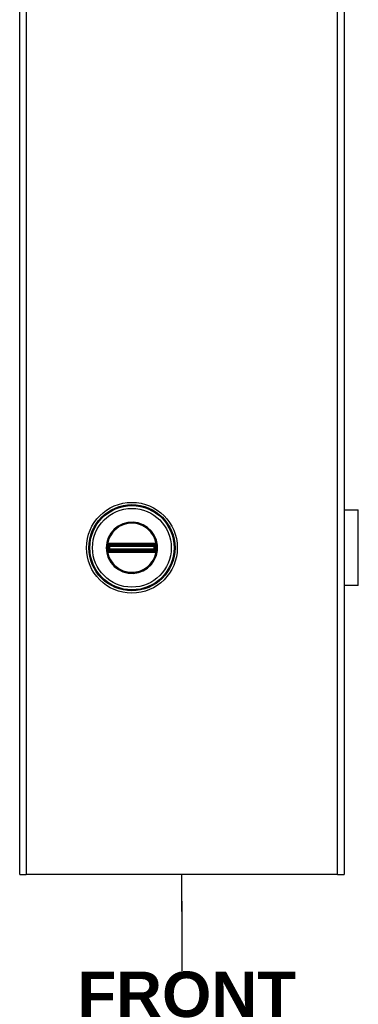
# Model space of a CAD drawing. Header units: inches. Extents: x 0.1 to 95.3, y -11 to 61.8.
# Tile 6 of 18: x 42.8 to 48, y 16.5 to 31.3. Entities that reach past the tile are written whole.
import ezdxf

# ---------------------------------------------------------------- set-up
doc = ezdxf.new("R2010")
doc.units = ezdxf.units.IN
doc.header["$LTSCALE"] = 5.707791
doc.header["$MEASUREMENT"] = 0
for name, color, linetype, lineweight in [('Symbols(ANSI)', 7, 'Continuous', 25), ('Visible Edges(ANSI)', 7, 'Continuous', 25), ('Visible Tangent Edges(ANSI)', 7, 'Continuous', 25)]:
    doc.layers.add(name, color=color, linetype=linetype, lineweight=lineweight)
doc.styles.add('Dimension-ANSI', font='arialbd.ttf')

# ---------------------------------------------------------------- blocks, each defined once
blk = doc.blocks.new('Datum Identifier1')
at = {"layer": 'Symbols(ANSI)', "color": 7, "linetype": 'Continuous', "lineweight": 25}
for p, q in [((7.9354, 3.1348), (7.9354, 3.2332)), ((7.9354, 3.1348), (7.9354, 3.1624)), ((7.9354, 3.1624), (7.9354, 2.9784))]:
    blk.add_line(p, q, dxfattribs=at)
at = {"layer": 'Symbols(ANSI)', "color": 7, "insert": (7.6595, 2.8544), "char_height": 0.12, "attachment_point": 7, "style": 'Dimension-ANSI'}
blk.add_mtext('FRONT', dxfattribs=at)

msp = doc.modelspace()

# ---------------------------------------------------------------- linework, layer by layer
at = {"layer": 'Visible Edges(ANSI)'}
for p, q in [((42.8474, 18.4545), (42.8474, 46.28)), ((47.7401, 46.28), (47.7401, 18.4545)), ((47.7401, 23.9525), (47.9555, 23.9525)), ((47.9555, 22.8114), (47.9555, 23.9525)), ((47.7428, 23.5988), (47.7401, 23.5988)), ((47.7401, 23.5543), (47.7428, 23.5543)), ((47.7428, 23.5988), (47.7428, 23.5543)), ((47.7428, 23.2097), (47.7401, 23.2097)), ((47.7428, 23.2097), (47.7428, 23.1652)), ((47.7401, 23.1652), (47.7428, 23.1652)), ((47.9555, 22.8114), (47.7401, 22.8114)), ((42.8474, 18.4545), (42.9472, 18.4545)), ((47.6404, 18.4545), (42.9472, 18.4545)), ((47.6404, 18.4545), (47.7401, 18.4545))]:
    msp.add_line(p, q, dxfattribs=at)
msp.add_circle((44.5402, 23.382), 0.6847, dxfattribs=at)
at = {"layer": 'Visible Tangent Edges(ANSI)'}
for p, q in [((42.9472, 46.28), (42.9472, 18.4545)), ((47.6404, 18.4545), (47.6404, 46.28)), ((47.7428, 23.5543), (47.7428, 23.2097)), ((44.1639, 23.382), (44.1532, 23.382)), ((44.1733, 23.3276), (44.1809, 23.3339)), ((44.1759, 23.4084), (44.1844, 23.4084)), ((44.1759, 23.3555), (44.1844, 23.3555)), ((44.179, 23.4273), (44.1876, 23.4223)), ((44.1876, 23.3416), (44.179, 23.3366)), ((44.1818, 23.4436), (44.1868, 23.435)), ((44.1818, 23.3204), (44.1868, 23.3289)), ((44.1844, 23.3555), (44.1844, 23.4084)), ((44.1942, 23.4084), (44.1844, 23.4084)), ((44.1942, 23.3555), (44.1844, 23.3555)), ((44.1917, 23.4265), (44.1868, 23.435)), ((44.1868, 23.3289), (44.1917, 23.3375)), ((44.1942, 23.3555), (44.1942, 23.4084)), ((44.1942, 23.4084), (44.1974, 23.4052)), ((44.1974, 23.3588), (44.1942, 23.3555)), ((44.1971, 23.4478), (44.1973, 23.4379)), ((44.1973, 23.326), (44.1971, 23.3161)), ((44.2088, 23.4052), (44.1974, 23.4052)), ((44.1974, 23.4052), (44.1974, 23.3588)), ((44.1974, 23.3588), (44.2088, 23.3588)), ((44.2056, 23.4479), (44.2056, 23.4379)), ((44.8747, 23.4479), (44.2056, 23.4479)), ((44.2056, 23.4379), (44.8747, 23.4379)), ((44.2056, 23.4379), (44.2056, 23.4296)), ((44.2056, 23.4296), (44.8747, 23.4296)), ((44.2056, 23.4198), (44.2056, 23.4296)), ((44.2056, 23.4198), (44.8747, 23.4198)), ((44.2088, 23.4166), (44.2056, 23.4198)), ((44.2056, 23.3441), (44.2088, 23.3474)), ((44.8747, 23.3441), (44.2056, 23.3441)), ((44.2056, 23.3343), (44.2056, 23.3441)), ((44.8747, 23.3343), (44.2056, 23.3343)), ((44.2056, 23.326), (44.2056, 23.3343)), ((44.2056, 23.326), (44.2056, 23.316)), ((44.8747, 23.326), (44.2056, 23.326)), ((44.8715, 23.4166), (44.2088, 23.4166)), ((44.2088, 23.4166), (44.2088, 23.4052)), ((44.2088, 23.4052), (44.8715, 23.4052)), ((44.2088, 23.3588), (44.2088, 23.4052)), ((44.8715, 23.3588), (44.2088, 23.3588)), ((44.2088, 23.3588), (44.2088, 23.3474)), ((44.2088, 23.3474), (44.8715, 23.3474)), ((44.8747, 23.4198), (44.8715, 23.4166)), ((44.8715, 23.4052), (44.8715, 23.4166)), ((44.8715, 23.4052), (44.8715, 23.3588)), ((44.8829, 23.4052), (44.8715, 23.4052)), ((44.8715, 23.3474), (44.8715, 23.3588)), ((44.8715, 23.3588), (44.8829, 23.3588)), ((44.8715, 23.3474), (44.8747, 23.3441)), ((44.8747, 23.4479), (44.8747, 23.4379)), ((44.8747, 23.4379), (44.8747, 23.4296)), ((44.8747, 23.4198), (44.8747, 23.4296)), ((44.8747, 23.3343), (44.8747, 23.3441)), ((44.8747, 23.326), (44.8747, 23.3343)), ((44.8747, 23.326), (44.8747, 23.316)), ((44.8829, 23.4052), (44.8861, 23.4084)), ((44.8829, 23.3588), (44.8829, 23.4052)), ((44.8861, 23.3555), (44.8829, 23.3588)), ((44.8832, 23.4478), (44.883, 23.4379)), ((44.883, 23.326), (44.8832, 23.3161)), ((44.8959, 23.4084), (44.8861, 23.4084)), ((44.8861, 23.4084), (44.8861, 23.3555)), ((44.8959, 23.3555), (44.8861, 23.3555)), ((44.8936, 23.435), (44.8886, 23.4265)), ((44.8886, 23.3375), (44.8936, 23.3289)), ((44.8928, 23.4223), (44.9014, 23.4273)), ((44.9014, 23.3366), (44.8928, 23.3416)), ((44.8936, 23.435), (44.8985, 23.4436)), ((44.8936, 23.3289), (44.8985, 23.3204)), ((44.9044, 23.4084), (44.8959, 23.4084)), ((44.8959, 23.4084), (44.8959, 23.3555)), ((44.9044, 23.3555), (44.8959, 23.3555)), ((44.907, 23.4363), (44.8994, 23.4301)), ((44.8994, 23.3339), (44.907, 23.3276)), ((44.2056, 23.316), (44.8747, 23.316))]:
    msp.add_line(p, q, dxfattribs=at)
at = {"layer": 'Visible Tangent Edges(ANSI)', "flags": 128}
for points in [[(44.1532, 23.382), (44.1611, 23.3042), (44.1845, 23.2294), (44.2225, 23.161), (44.2735, 23.1015), (44.3355, 23.0536), (44.4058, 23.019), (44.4816, 22.9996), (44.5598, 22.9959), (44.6372, 23.0076), (44.7107, 23.0346), (44.7772, 23.0762), (44.8337, 23.1303), (44.8784, 23.1945), (44.9095, 23.2664), (44.9251, 23.3432), (44.9249, 23.4215), (44.9092, 23.4981), (44.8784, 23.5701), (44.8334, 23.6344), (44.7765, 23.6882), (44.7101, 23.7296), (44.6368, 23.7566), (44.5593, 23.7683), (44.481, 23.7644), (44.4051, 23.7446), (44.3349, 23.71), (44.2731, 23.6621), (44.2223, 23.6026), (44.1843, 23.5341), (44.161, 23.4595), (44.1532, 23.382)], [(44.1639, 23.382), (44.1716, 23.4574), (44.1942, 23.5298), (44.2311, 23.5964), (44.2805, 23.6543), (44.3406, 23.7008), (44.4089, 23.7345), (44.4826, 23.7538), (44.5588, 23.7576), (44.6341, 23.7462), (44.7054, 23.72), (44.7699, 23.6797), (44.8252, 23.6273), (44.869, 23.5649), (44.8989, 23.4948), (44.9142, 23.4204), (44.9144, 23.3443), (44.8992, 23.2696), (44.869, 23.1997), (44.8255, 23.1373), (44.7706, 23.0847), (44.706, 23.0443), (44.6345, 23.018), (44.5592, 23.0066), (44.4832, 23.0102), (44.4095, 23.0291), (44.3412, 23.0627), (44.281, 23.1093), (44.2314, 23.1671), (44.1944, 23.2336), (44.1717, 23.3063), (44.1639, 23.382)], [(44.1687, 23.4082), (44.1687, 23.406), (44.1686, 23.4038), (44.1685, 23.4017), (44.1684, 23.3995), (44.1684, 23.3973), (44.1683, 23.3951), (44.1683, 23.3929), (44.1682, 23.3907), (44.1682, 23.3885), (44.1682, 23.3863), (44.1682, 23.3842), (44.1682, 23.382), (44.1682, 23.3798), (44.1682, 23.3776), (44.1682, 23.3754), (44.1682, 23.3732), (44.1683, 23.371), (44.1683, 23.3688), (44.1684, 23.3667), (44.1684, 23.3645), (44.1685, 23.3623), (44.1686, 23.3601), (44.1687, 23.3579), (44.1687, 23.3557)], [(44.1692, 23.4165), (44.1692, 23.4162), (44.1692, 23.4159), (44.1691, 23.4155), (44.1691, 23.4152), (44.1691, 23.4148), (44.1691, 23.4145), (44.169, 23.4141), (44.169, 23.4138), (44.169, 23.4134), (44.169, 23.4131), (44.169, 23.4127), (44.169, 23.4124), (44.1689, 23.412), (44.1689, 23.4117), (44.1689, 23.4113), (44.1689, 23.411), (44.1689, 23.4106), (44.1688, 23.4103), (44.1688, 23.4099), (44.1688, 23.4096), (44.1688, 23.4092), (44.1688, 23.4089), (44.1688, 23.4085), (44.1687, 23.4082)], [(44.1687, 23.3557), (44.1688, 23.3554), (44.1688, 23.355), (44.1688, 23.3547), (44.1688, 23.3544), (44.1688, 23.354), (44.1688, 23.3537), (44.1689, 23.3533), (44.1689, 23.353), (44.1689, 23.3526), (44.1689, 23.3523), (44.1689, 23.3519), (44.169, 23.3516), (44.169, 23.3512), (44.169, 23.3509), (44.169, 23.3505), (44.169, 23.3502), (44.169, 23.3498), (44.1691, 23.3495), (44.1691, 23.3491), (44.1691, 23.3488), (44.1691, 23.3484), (44.1692, 23.3481), (44.1692, 23.3477), (44.1692, 23.3474)], [(44.1719, 23.4321), (44.1717, 23.4315), (44.1716, 23.4309), (44.1714, 23.4303), (44.1712, 23.4296), (44.1711, 23.429), (44.1709, 23.4284), (44.1708, 23.4278), (44.1707, 23.4271), (44.1705, 23.4265), (44.1704, 23.4259), (44.1703, 23.4252), (44.1701, 23.4246), (44.17, 23.4239), (44.1699, 23.4232), (44.1698, 23.4226), (44.1697, 23.4219), (44.1696, 23.4212), (44.1696, 23.4206), (44.1695, 23.4199), (44.1694, 23.4192), (44.1693, 23.4186), (44.1693, 23.4179), (44.1692, 23.4172), (44.1692, 23.4165)], [(44.1692, 23.3474), (44.1692, 23.3467), (44.1693, 23.3461), (44.1693, 23.3454), (44.1694, 23.3447), (44.1695, 23.344), (44.1696, 23.3434), (44.1696, 23.3427), (44.1697, 23.342), (44.1698, 23.3414), (44.1699, 23.3407), (44.17, 23.3401), (44.1702, 23.3394), (44.1703, 23.3388), (44.1704, 23.3381), (44.1705, 23.3375), (44.1707, 23.3368), (44.1708, 23.3362), (44.1709, 23.3356), (44.1711, 23.3349), (44.1712, 23.3343), (44.1714, 23.3337), (44.1716, 23.3331), (44.1717, 23.3325), (44.1719, 23.3319)], [(44.1733, 23.4363), (44.1732, 23.4362), (44.1732, 23.436), (44.1731, 23.4358), (44.1731, 23.4356), (44.173, 23.4355), (44.1729, 23.4353), (44.1729, 23.4351), (44.1728, 23.4349), (44.1728, 23.4348), (44.1727, 23.4346), (44.1726, 23.4344), (44.1726, 23.4342), (44.1725, 23.4341), (44.1725, 23.4339), (44.1724, 23.4337), (44.1724, 23.4335), (44.1723, 23.4333), (44.1722, 23.4332), (44.1722, 23.433), (44.1721, 23.4328), (44.1721, 23.4326), (44.172, 23.4324), (44.172, 23.4322), (44.1719, 23.4321)], [(44.1719, 23.3319), (44.172, 23.3317), (44.172, 23.3315), (44.1721, 23.3313), (44.1721, 23.3311), (44.1722, 23.331), (44.1722, 23.3308), (44.1723, 23.3306), (44.1724, 23.3304), (44.1724, 23.3302), (44.1725, 23.3301), (44.1725, 23.3299), (44.1726, 23.3297), (44.1726, 23.3295), (44.1727, 23.3293), (44.1728, 23.3292), (44.1728, 23.329), (44.1729, 23.3288), (44.1729, 23.3286), (44.173, 23.3285), (44.1731, 23.3283), (44.1731, 23.3281), (44.1732, 23.3279), (44.1732, 23.3278), (44.1733, 23.3276)], [(44.1818, 23.4436), (44.1814, 23.4433), (44.181, 23.4431), (44.1806, 23.4428), (44.1802, 23.4426), (44.1798, 23.4423), (44.1794, 23.4421), (44.1791, 23.4418), (44.1787, 23.4415), (44.1783, 23.4412), (44.1779, 23.4409), (44.1776, 23.4406), (44.1772, 23.4403), (44.1769, 23.44), (44.1765, 23.4397), (44.1762, 23.4394), (44.1758, 23.4391), (44.1755, 23.4388), (44.1752, 23.4384), (44.1748, 23.4381), (44.1745, 23.4378), (44.1742, 23.4374), (44.1739, 23.4371), (44.1736, 23.4367), (44.1733, 23.4363)], [(44.1733, 23.3276), (44.1736, 23.3272), (44.1739, 23.3269), (44.1742, 23.3265), (44.1745, 23.3262), (44.1748, 23.3258), (44.1752, 23.3255), (44.1755, 23.3252), (44.1758, 23.3249), (44.1762, 23.3245), (44.1765, 23.3242), (44.1769, 23.3239), (44.1772, 23.3236), (44.1776, 23.3233), (44.1779, 23.323), (44.1783, 23.3227), (44.1787, 23.3224), (44.1791, 23.3222), (44.1794, 23.3219), (44.1798, 23.3216), (44.1802, 23.3214), (44.1806, 23.3211), (44.181, 23.3208), (44.1814, 23.3206), (44.1818, 23.3204)], [(44.1759, 23.4167), (44.1759, 23.4172), (44.1759, 23.4177), (44.176, 23.4181), (44.176, 23.4186), (44.176, 23.4191), (44.1761, 23.4195), (44.1762, 23.42), (44.1763, 23.4204), (44.1764, 23.4209), (44.1765, 23.4214), (44.1766, 23.4218), (44.1767, 23.4223), (44.1768, 23.4227), (44.177, 23.4231), (44.1771, 23.4236), (44.1773, 23.424), (44.1775, 23.4244), (44.1777, 23.4249), (44.1779, 23.4253), (44.1781, 23.4257), (44.1783, 23.4261), (44.1785, 23.4265), (44.1787, 23.4269), (44.179, 23.4273)], [(44.1759, 23.4084), (44.1759, 23.4087), (44.1759, 23.4091), (44.1759, 23.4094), (44.1759, 23.4098), (44.1759, 23.4101), (44.1759, 23.4104), (44.1759, 23.4108), (44.1759, 23.4111), (44.1759, 23.4115), (44.1759, 23.4118), (44.1759, 23.4122), (44.1759, 23.4125), (44.1759, 23.4129), (44.1759, 23.4132), (44.1759, 23.4135), (44.1759, 23.4139), (44.1759, 23.4142), (44.1759, 23.4146), (44.1759, 23.415), (44.1759, 23.4153), (44.1759, 23.4157), (44.1759, 23.416), (44.1759, 23.4164), (44.1759, 23.4167)], [(44.1759, 23.3555), (44.1759, 23.3577), (44.1759, 23.3599), (44.176, 23.3621), (44.176, 23.3643), (44.176, 23.3666), (44.176, 23.3688), (44.176, 23.371), (44.176, 23.3732), (44.176, 23.3754), (44.176, 23.3776), (44.176, 23.3798), (44.176, 23.382), (44.176, 23.3842), (44.176, 23.3864), (44.176, 23.3886), (44.176, 23.3908), (44.176, 23.393), (44.176, 23.3952), (44.176, 23.3974), (44.176, 23.3996), (44.176, 23.4018), (44.1759, 23.404), (44.1759, 23.4062), (44.1759, 23.4084)], [(44.1759, 23.3472), (44.1759, 23.3476), (44.1759, 23.3479), (44.1759, 23.3483), (44.1759, 23.3486), (44.1759, 23.349), (44.1759, 23.3493), (44.1759, 23.3497), (44.1759, 23.35), (44.1759, 23.3504), (44.1759, 23.3507), (44.1759, 23.3511), (44.1759, 23.3514), (44.1759, 23.3518), (44.1759, 23.3521), (44.1759, 23.3525), (44.1759, 23.3528), (44.1759, 23.3532), (44.1759, 23.3535), (44.1759, 23.3538), (44.1759, 23.3542), (44.1759, 23.3545), (44.1759, 23.3549), (44.1759, 23.3552), (44.1759, 23.3555)], [(44.179, 23.3366), (44.1787, 23.337), (44.1785, 23.3374), (44.1783, 23.3378), (44.1781, 23.3383), (44.1779, 23.3387), (44.1777, 23.3391), (44.1775, 23.3395), (44.1773, 23.3399), (44.1772, 23.3404), (44.177, 23.3408), (44.1768, 23.3413), (44.1767, 23.3417), (44.1766, 23.3421), (44.1765, 23.3426), (44.1764, 23.343), (44.1763, 23.3435), (44.1762, 23.344), (44.1761, 23.3444), (44.176, 23.3449), (44.176, 23.3453), (44.176, 23.3458), (44.1759, 23.3463), (44.1759, 23.3467), (44.1759, 23.3472)], [(44.179, 23.4273), (44.179, 23.4274), (44.1791, 23.4275), (44.1792, 23.4277), (44.1793, 23.4278), (44.1793, 23.4279), (44.1794, 23.428), (44.1795, 23.4281), (44.1796, 23.4283), (44.1797, 23.4284), (44.1797, 23.4285), (44.1798, 23.4286), (44.1799, 23.4287), (44.18, 23.4288), (44.1801, 23.429), (44.1802, 23.4291), (44.1802, 23.4292), (44.1803, 23.4293), (44.1804, 23.4294), (44.1805, 23.4295), (44.1806, 23.4296), (44.1807, 23.4298), (44.1808, 23.4299), (44.1809, 23.43), (44.1809, 23.4301)], [(44.1809, 23.3339), (44.1809, 23.334), (44.1808, 23.3341), (44.1807, 23.3342), (44.1806, 23.3343), (44.1805, 23.3344), (44.1804, 23.3345), (44.1803, 23.3346), (44.1802, 23.3348), (44.1802, 23.3349), (44.1801, 23.335), (44.18, 23.3351), (44.1799, 23.3352), (44.1798, 23.3353), (44.1797, 23.3354), (44.1797, 23.3356), (44.1796, 23.3357), (44.1795, 23.3358), (44.1794, 23.3359), (44.1793, 23.336), (44.1793, 23.3362), (44.1792, 23.3363), (44.1791, 23.3364), (44.179, 23.3365), (44.179, 23.3366)], [(44.1809, 23.4301), (44.1812, 23.4303), (44.1814, 23.4306), (44.1816, 23.4308), (44.1818, 23.431), (44.182, 23.4313), (44.1822, 23.4315), (44.1824, 23.4317), (44.1827, 23.432), (44.1829, 23.4322), (44.1831, 23.4324), (44.1834, 23.4326), (44.1836, 23.4328), (44.1839, 23.433), (44.1841, 23.4332), (44.1844, 23.4334), (44.1846, 23.4336), (44.1849, 23.4338), (44.1851, 23.434), (44.1854, 23.4342), (44.1857, 23.4343), (44.1859, 23.4345), (44.1862, 23.4347), (44.1865, 23.4349), (44.1868, 23.435)], [(44.1868, 23.3289), (44.1865, 23.3291), (44.1862, 23.3292), (44.1859, 23.3294), (44.1857, 23.3296), (44.1854, 23.3298), (44.1851, 23.33), (44.1849, 23.3301), (44.1846, 23.3303), (44.1844, 23.3305), (44.1841, 23.3307), (44.1839, 23.3309), (44.1836, 23.3311), (44.1834, 23.3313), (44.1831, 23.3315), (44.1829, 23.3318), (44.1827, 23.332), (44.1824, 23.3322), (44.1822, 23.3324), (44.182, 23.3327), (44.1818, 23.3329), (44.1816, 23.3331), (44.1814, 23.3334), (44.1812, 23.3336), (44.1809, 23.3339)], [(44.1971, 23.4478), (44.1965, 23.4478), (44.1958, 23.4478), (44.1951, 23.4477), (44.1945, 23.4476), (44.1938, 23.4476), (44.1931, 23.4475), (44.1925, 23.4474), (44.1918, 23.4473), (44.1911, 23.4471), (44.1905, 23.447), (44.1898, 23.4468), (44.1892, 23.4467), (44.1885, 23.4465), (44.1879, 23.4463), (44.1873, 23.4461), (44.1866, 23.4458), (44.186, 23.4456), (44.1854, 23.4454), (44.1848, 23.4451), (44.1842, 23.4448), (44.1836, 23.4445), (44.183, 23.4442), (44.1824, 23.4439), (44.1818, 23.4436)], [(44.1844, 23.4084), (44.1844, 23.4088), (44.1844, 23.4091), (44.1844, 23.4095), (44.1844, 23.4099), (44.1845, 23.4102), (44.1845, 23.4106), (44.1845, 23.411), (44.1845, 23.4113), (44.1846, 23.4117), (44.1846, 23.4121), (44.1846, 23.4124), (44.1847, 23.4128), (44.1847, 23.4131), (44.1847, 23.4135), (44.1848, 23.4138), (44.1848, 23.4142), (44.1849, 23.4145), (44.1849, 23.4149), (44.185, 23.4152), (44.1851, 23.4156), (44.1851, 23.4159), (44.1852, 23.4162), (44.1852, 23.4166), (44.1853, 23.4169)], [(44.1853, 23.347), (44.1852, 23.3474), (44.1852, 23.3477), (44.1851, 23.348), (44.1851, 23.3484), (44.185, 23.3487), (44.1849, 23.3491), (44.1849, 23.3494), (44.1848, 23.3497), (44.1848, 23.3501), (44.1847, 23.3504), (44.1847, 23.3508), (44.1847, 23.3512), (44.1846, 23.3515), (44.1846, 23.3519), (44.1846, 23.3522), (44.1845, 23.3526), (44.1845, 23.353), (44.1845, 23.3533), (44.1845, 23.3537), (44.1844, 23.3541), (44.1844, 23.3544), (44.1844, 23.3548), (44.1844, 23.3552), (44.1844, 23.3555)], [(44.1853, 23.4169), (44.1853, 23.4171), (44.1854, 23.4174), (44.1855, 23.4176), (44.1855, 23.4179), (44.1856, 23.4181), (44.1857, 23.4183), (44.1857, 23.4186), (44.1858, 23.4188), (44.1859, 23.419), (44.186, 23.4193), (44.1861, 23.4195), (44.1862, 23.4197), (44.1863, 23.4199), (44.1864, 23.4202), (44.1865, 23.4204), (44.1866, 23.4206), (44.1867, 23.4208), (44.1868, 23.4211), (44.1869, 23.4213), (44.187, 23.4215), (44.1872, 23.4217), (44.1873, 23.4219), (44.1874, 23.4221), (44.1876, 23.4223)], [(44.1876, 23.3416), (44.1874, 23.3418), (44.1873, 23.342), (44.1872, 23.3422), (44.187, 23.3425), (44.1869, 23.3427), (44.1868, 23.3429), (44.1867, 23.3431), (44.1866, 23.3433), (44.1865, 23.3435), (44.1864, 23.3438), (44.1863, 23.344), (44.1862, 23.3442), (44.1861, 23.3445), (44.186, 23.3447), (44.1859, 23.3449), (44.1858, 23.3451), (44.1857, 23.3454), (44.1857, 23.3456), (44.1856, 23.3458), (44.1855, 23.3461), (44.1855, 23.3463), (44.1854, 23.3466), (44.1853, 23.3468), (44.1853, 23.347)], [(44.1868, 23.435), (44.1871, 23.4352), (44.1875, 23.4355), (44.188, 23.4357), (44.1884, 23.4359), (44.1888, 23.4361), (44.1892, 23.4362), (44.1896, 23.4364), (44.1901, 23.4366), (44.1905, 23.4367), (44.1909, 23.4369), (44.1914, 23.437), (44.1918, 23.4371), (44.1923, 23.4373), (44.1927, 23.4374), (44.1932, 23.4375), (44.1936, 23.4375), (44.1941, 23.4376), (44.1945, 23.4377), (44.195, 23.4378), (44.1954, 23.4378), (44.1959, 23.4378), (44.1964, 23.4379), (44.1968, 23.4379), (44.1973, 23.4379)], [(44.1973, 23.326), (44.1968, 23.326), (44.1964, 23.3261), (44.1959, 23.3261), (44.1954, 23.3261), (44.195, 23.3262), (44.1945, 23.3262), (44.1941, 23.3263), (44.1936, 23.3264), (44.1932, 23.3265), (44.1927, 23.3266), (44.1923, 23.3267), (44.1918, 23.3268), (44.1914, 23.3269), (44.1909, 23.3271), (44.1905, 23.3272), (44.1901, 23.3274), (44.1896, 23.3275), (44.1892, 23.3277), (44.1888, 23.3279), (44.1884, 23.3281), (44.188, 23.3283), (44.1876, 23.3285), (44.1871, 23.3287), (44.1868, 23.3289)], [(44.1917, 23.4265), (44.1919, 23.4266), (44.1921, 23.4267), (44.1923, 23.4269), (44.1925, 23.427), (44.1928, 23.4271), (44.193, 23.4272), (44.1932, 23.4273), (44.1934, 23.4275), (44.1936, 23.4276), (44.1939, 23.4277), (44.1941, 23.4278), (44.1943, 23.4279), (44.1945, 23.428), (44.1948, 23.428), (44.195, 23.4281), (44.1952, 23.4282), (44.1955, 23.4283), (44.1957, 23.4284), (44.1959, 23.4284), (44.1962, 23.4285), (44.1964, 23.4286), (44.1966, 23.4286), (44.1969, 23.4287), (44.1971, 23.4287)], [(44.1971, 23.3352), (44.1969, 23.3353), (44.1966, 23.3353), (44.1964, 23.3354), (44.1962, 23.3354), (44.1959, 23.3355), (44.1957, 23.3356), (44.1955, 23.3356), (44.1952, 23.3357), (44.195, 23.3358), (44.1948, 23.3359), (44.1945, 23.336), (44.1943, 23.3361), (44.1941, 23.3362), (44.1939, 23.3363), (44.1936, 23.3364), (44.1934, 23.3365), (44.1932, 23.3366), (44.193, 23.3367), (44.1928, 23.3368), (44.1925, 23.3369), (44.1923, 23.3371), (44.1921, 23.3372), (44.1919, 23.3373), (44.1917, 23.3375)], [(44.2056, 23.4479), (44.2053, 23.4479), (44.2049, 23.4479), (44.2046, 23.4479), (44.2042, 23.4479), (44.2039, 23.4479), (44.2035, 23.4479), (44.2032, 23.4479), (44.2028, 23.4479), (44.2024, 23.4479), (44.2021, 23.4479), (44.2017, 23.4479), (44.2014, 23.4479), (44.201, 23.4479), (44.2007, 23.4479), (44.2003, 23.4478), (44.2, 23.4478), (44.1996, 23.4478), (44.1993, 23.4478), (44.1989, 23.4478), (44.1986, 23.4478), (44.1982, 23.4478), (44.1978, 23.4478), (44.1975, 23.4478), (44.1971, 23.4478)], [(44.1971, 23.4287), (44.1975, 23.4288), (44.1978, 23.4289), (44.1981, 23.4289), (44.1985, 23.429), (44.1988, 23.429), (44.1991, 23.4291), (44.1995, 23.4291), (44.1998, 23.4292), (44.2002, 23.4292), (44.2005, 23.4293), (44.2009, 23.4293), (44.2012, 23.4294), (44.2016, 23.4294), (44.202, 23.4294), (44.2023, 23.4295), (44.2027, 23.4295), (44.203, 23.4295), (44.2034, 23.4295), (44.2038, 23.4296), (44.2041, 23.4296), (44.2045, 23.4296), (44.2049, 23.4296), (44.2053, 23.4296), (44.2056, 23.4296)], [(44.2056, 23.3343), (44.2053, 23.3343), (44.2049, 23.3343), (44.2045, 23.3344), (44.2041, 23.3344), (44.2038, 23.3344), (44.2034, 23.3344), (44.2031, 23.3344), (44.2027, 23.3344), (44.2023, 23.3345), (44.202, 23.3345), (44.2016, 23.3345), (44.2012, 23.3346), (44.2009, 23.3346), (44.2005, 23.3347), (44.2002, 23.3347), (44.1998, 23.3348), (44.1995, 23.3348), (44.1991, 23.3349), (44.1988, 23.3349), (44.1985, 23.335), (44.1981, 23.335), (44.1978, 23.3351), (44.1975, 23.3352), (44.1971, 23.3352)], [(44.1973, 23.4379), (44.1976, 23.4379), (44.198, 23.4379), (44.1984, 23.4379), (44.1987, 23.4379), (44.1991, 23.4379), (44.1994, 23.4379), (44.1998, 23.4379), (44.2001, 23.4379), (44.2005, 23.4379), (44.2008, 23.4379), (44.2012, 23.4379), (44.2015, 23.4379), (44.2019, 23.4379), (44.2022, 23.4379), (44.2025, 23.4379), (44.2029, 23.4379), (44.2032, 23.4379), (44.2036, 23.4379), (44.2039, 23.4379), (44.2043, 23.4379), (44.2046, 23.4379), (44.2049, 23.4379), (44.2053, 23.4379), (44.2056, 23.4379)], [(44.2056, 23.326), (44.2053, 23.326), (44.2049, 23.326), (44.2046, 23.326), (44.2043, 23.326), (44.2039, 23.326), (44.2036, 23.326), (44.2032, 23.326), (44.2029, 23.326), (44.2025, 23.326), (44.2022, 23.326), (44.2019, 23.326), (44.2015, 23.326), (44.2012, 23.326), (44.2008, 23.326), (44.2005, 23.326), (44.2001, 23.326), (44.1998, 23.326), (44.1994, 23.326), (44.1991, 23.326), (44.1987, 23.326), (44.1984, 23.326), (44.198, 23.326), (44.1976, 23.326), (44.1973, 23.326)], [(44.8832, 23.4478), (44.8828, 23.4478), (44.8825, 23.4478), (44.8821, 23.4478), (44.8818, 23.4478), (44.8814, 23.4478), (44.8811, 23.4478), (44.8807, 23.4478), (44.8804, 23.4478), (44.88, 23.4478), (44.8796, 23.4479), (44.8793, 23.4479), (44.8789, 23.4479), (44.8786, 23.4479), (44.8782, 23.4479), (44.8779, 23.4479), (44.8775, 23.4479), (44.8772, 23.4479), (44.8768, 23.4479), (44.8765, 23.4479), (44.8761, 23.4479), (44.8758, 23.4479), (44.8754, 23.4479), (44.8751, 23.4479), (44.8747, 23.4479)], [(44.8747, 23.4379), (44.875, 23.4379), (44.8754, 23.4379), (44.8757, 23.4379), (44.8761, 23.4379), (44.8764, 23.4379), (44.8767, 23.4379), (44.8771, 23.4379), (44.8774, 23.4379), (44.8778, 23.4379), (44.8781, 23.4379), (44.8785, 23.4379), (44.8788, 23.4379), (44.8792, 23.4379), (44.8795, 23.4379), (44.8799, 23.4379), (44.8802, 23.4379), (44.8806, 23.4379), (44.8809, 23.4379), (44.8813, 23.4379), (44.8816, 23.4379), (44.882, 23.4379), (44.8823, 23.4379), (44.8827, 23.4379), (44.883, 23.4379)], [(44.8747, 23.4296), (44.8751, 23.4296), (44.8754, 23.4296), (44.8758, 23.4296), (44.8762, 23.4296), (44.8765, 23.4296), (44.8769, 23.4295), (44.8773, 23.4295), (44.8776, 23.4295), (44.878, 23.4295), (44.8784, 23.4294), (44.8787, 23.4294), (44.8791, 23.4294), (44.8794, 23.4293), (44.8798, 23.4293), (44.8801, 23.4292), (44.8805, 23.4292), (44.8808, 23.4291), (44.8812, 23.4291), (44.8815, 23.429), (44.8819, 23.429), (44.8822, 23.4289), (44.8825, 23.4289), (44.8829, 23.4288), (44.8832, 23.4287)], [(44.8832, 23.3352), (44.8829, 23.3352), (44.8825, 23.3351), (44.8822, 23.335), (44.8819, 23.335), (44.8815, 23.3349), (44.8812, 23.3349), (44.8808, 23.3348), (44.8805, 23.3348), (44.8801, 23.3347), (44.8798, 23.3347), (44.8794, 23.3346), (44.8791, 23.3346), (44.8787, 23.3345), (44.8784, 23.3345), (44.878, 23.3345), (44.8776, 23.3344), (44.8773, 23.3344), (44.8769, 23.3344), (44.8765, 23.3344), (44.8762, 23.3344), (44.8758, 23.3344), (44.8754, 23.3343), (44.8751, 23.3343), (44.8747, 23.3343)], [(44.883, 23.326), (44.8827, 23.326), (44.8823, 23.326), (44.882, 23.326), (44.8816, 23.326), (44.8813, 23.326), (44.8809, 23.326), (44.8806, 23.326), (44.8802, 23.326), (44.8799, 23.326), (44.8795, 23.326), (44.8792, 23.326), (44.8788, 23.326), (44.8785, 23.326), (44.8781, 23.326), (44.8778, 23.326), (44.8774, 23.326), (44.8771, 23.326), (44.8767, 23.326), (44.8764, 23.326), (44.8761, 23.326), (44.8757, 23.326), (44.8754, 23.326), (44.875, 23.326), (44.8747, 23.326)], [(44.883, 23.4379), (44.8835, 23.4379), (44.884, 23.4379), (44.8844, 23.4378), (44.8849, 23.4378), (44.8853, 23.4378), (44.8858, 23.4377), (44.8863, 23.4376), (44.8867, 23.4375), (44.8872, 23.4375), (44.8876, 23.4374), (44.8881, 23.4373), (44.8885, 23.4371), (44.889, 23.437), (44.8894, 23.4369), (44.8898, 23.4367), (44.8903, 23.4366), (44.8907, 23.4364), (44.8911, 23.4362), (44.8915, 23.4361), (44.892, 23.4359), (44.8924, 23.4357), (44.8928, 23.4355), (44.8932, 23.4352), (44.8936, 23.435)], [(44.8936, 23.3289), (44.8932, 23.3287), (44.8928, 23.3285), (44.8924, 23.3283), (44.892, 23.3281), (44.8915, 23.3279), (44.8911, 23.3277), (44.8907, 23.3275), (44.8903, 23.3274), (44.8898, 23.3272), (44.8894, 23.3271), (44.889, 23.3269), (44.8885, 23.3268), (44.8881, 23.3267), (44.8876, 23.3266), (44.8872, 23.3265), (44.8867, 23.3264), (44.8863, 23.3263), (44.8858, 23.3262), (44.8853, 23.3262), (44.8849, 23.3261), (44.8844, 23.3261), (44.884, 23.3261), (44.8835, 23.326), (44.883, 23.326)], [(44.8985, 23.4436), (44.8979, 23.4439), (44.8974, 23.4442), (44.8968, 23.4445), (44.8962, 23.4448), (44.8956, 23.4451), (44.8949, 23.4454), (44.8943, 23.4456), (44.8937, 23.4458), (44.8931, 23.4461), (44.8924, 23.4463), (44.8918, 23.4465), (44.8911, 23.4467), (44.8905, 23.4468), (44.8898, 23.447), (44.8892, 23.4471), (44.8885, 23.4473), (44.8879, 23.4474), (44.8872, 23.4475), (44.8865, 23.4476), (44.8859, 23.4476), (44.8852, 23.4477), (44.8845, 23.4478), (44.8839, 23.4478), (44.8832, 23.4478)], [(44.8832, 23.4287), (44.8834, 23.4287), (44.8837, 23.4286), (44.8839, 23.4286), (44.8842, 23.4285), (44.8844, 23.4284), (44.8846, 23.4284), (44.8849, 23.4283), (44.8851, 23.4282), (44.8853, 23.4281), (44.8856, 23.428), (44.8858, 23.428), (44.886, 23.4279), (44.8862, 23.4278), (44.8865, 23.4277), (44.8867, 23.4276), (44.8869, 23.4275), (44.8871, 23.4273), (44.8874, 23.4272), (44.8876, 23.4271), (44.8878, 23.427), (44.888, 23.4269), (44.8882, 23.4267), (44.8884, 23.4266), (44.8886, 23.4265)], [(44.8886, 23.3375), (44.8884, 23.3373), (44.8882, 23.3372), (44.888, 23.3371), (44.8878, 23.3369), (44.8876, 23.3368), (44.8874, 23.3367), (44.8871, 23.3366), (44.8869, 23.3365), (44.8867, 23.3364), (44.8865, 23.3363), (44.8862, 23.3362), (44.886, 23.3361), (44.8858, 23.336), (44.8856, 23.3359), (44.8853, 23.3358), (44.8851, 23.3357), (44.8849, 23.3356), (44.8846, 23.3356), (44.8844, 23.3355), (44.8842, 23.3354), (44.8839, 23.3354), (44.8837, 23.3353), (44.8834, 23.3353), (44.8832, 23.3352)], [(44.8928, 23.4223), (44.8929, 23.4221), (44.893, 23.4219), (44.8932, 23.4217), (44.8933, 23.4215), (44.8934, 23.4213), (44.8935, 23.4211), (44.8936, 23.4208), (44.8938, 23.4206), (44.8939, 23.4204), (44.894, 23.4202), (44.8941, 23.4199), (44.8942, 23.4197), (44.8943, 23.4195), (44.8943, 23.4193), (44.8944, 23.419), (44.8945, 23.4188), (44.8946, 23.4186), (44.8947, 23.4183), (44.8947, 23.4181), (44.8948, 23.4179), (44.8949, 23.4176), (44.8949, 23.4174), (44.895, 23.4171), (44.895, 23.4169)], [(44.895, 23.347), (44.895, 23.3468), (44.8949, 23.3466), (44.8949, 23.3463), (44.8948, 23.3461), (44.8947, 23.3458), (44.8947, 23.3456), (44.8946, 23.3454), (44.8945, 23.3451), (44.8944, 23.3449), (44.8943, 23.3447), (44.8943, 23.3445), (44.8942, 23.3442), (44.8941, 23.344), (44.894, 23.3438), (44.8939, 23.3435), (44.8938, 23.3433), (44.8936, 23.3431), (44.8935, 23.3429), (44.8934, 23.3427), (44.8933, 23.3425), (44.8932, 23.3422), (44.893, 23.342), (44.8929, 23.3418), (44.8928, 23.3416)], [(44.8936, 23.435), (44.8938, 23.4349), (44.8941, 23.4347), (44.8944, 23.4345), (44.8947, 23.4344), (44.8949, 23.4342), (44.8952, 23.434), (44.8954, 23.4338), (44.8957, 23.4336), (44.896, 23.4334), (44.8962, 23.4332), (44.8964, 23.433), (44.8967, 23.4328), (44.8969, 23.4326), (44.8972, 23.4324), (44.8974, 23.4322), (44.8976, 23.432), (44.8979, 23.4317), (44.8981, 23.4315), (44.8983, 23.4313), (44.8985, 23.431), (44.8988, 23.4308), (44.899, 23.4306), (44.8992, 23.4303), (44.8994, 23.4301)], [(44.8994, 23.3339), (44.8992, 23.3336), (44.899, 23.3334), (44.8988, 23.3331), (44.8985, 23.3329), (44.8983, 23.3327), (44.8981, 23.3324), (44.8979, 23.3322), (44.8976, 23.332), (44.8974, 23.3318), (44.8972, 23.3315), (44.8969, 23.3313), (44.8967, 23.3311), (44.8965, 23.3309), (44.8962, 23.3307), (44.896, 23.3305), (44.8957, 23.3303), (44.8954, 23.3301), (44.8952, 23.33), (44.8949, 23.3298), (44.8947, 23.3296), (44.8944, 23.3294), (44.8941, 23.3292), (44.8938, 23.3291), (44.8936, 23.3289)], [(44.895, 23.4169), (44.8951, 23.4166), (44.8951, 23.4162), (44.8952, 23.4159), (44.8953, 23.4156), (44.8953, 23.4152), (44.8954, 23.4149), (44.8954, 23.4145), (44.8955, 23.4142), (44.8955, 23.4138), (44.8956, 23.4135), (44.8956, 23.4131), (44.8957, 23.4128), (44.8957, 23.4124), (44.8957, 23.4121), (44.8958, 23.4117), (44.8958, 23.4113), (44.8958, 23.411), (44.8958, 23.4106), (44.8959, 23.4102), (44.8959, 23.4099), (44.8959, 23.4095), (44.8959, 23.4091), (44.8959, 23.4088), (44.8959, 23.4084)], [(44.8959, 23.3555), (44.8959, 23.3552), (44.8959, 23.3548), (44.8959, 23.3544), (44.8959, 23.3541), (44.8959, 23.3537), (44.8958, 23.3533), (44.8958, 23.353), (44.8958, 23.3526), (44.8958, 23.3522), (44.8957, 23.3519), (44.8957, 23.3515), (44.8957, 23.3512), (44.8956, 23.3508), (44.8956, 23.3504), (44.8955, 23.3501), (44.8955, 23.3497), (44.8954, 23.3494), (44.8954, 23.3491), (44.8953, 23.3487), (44.8953, 23.3484), (44.8952, 23.348), (44.8951, 23.3477), (44.8951, 23.3474), (44.895, 23.347)], [(44.907, 23.4363), (44.9067, 23.4367), (44.9064, 23.4371), (44.9061, 23.4374), (44.9058, 23.4378), (44.9055, 23.4381), (44.9052, 23.4384), (44.9048, 23.4388), (44.9045, 23.4391), (44.9041, 23.4394), (44.9038, 23.4397), (44.9035, 23.44), (44.9031, 23.4403), (44.9027, 23.4406), (44.9024, 23.4409), (44.902, 23.4412), (44.9016, 23.4415), (44.9013, 23.4418), (44.9009, 23.4421), (44.9005, 23.4423), (44.9001, 23.4426), (44.8997, 23.4428), (44.8993, 23.4431), (44.8989, 23.4433), (44.8985, 23.4436)], [(44.8985, 23.3204), (44.8989, 23.3206), (44.8993, 23.3208), (44.8997, 23.3211), (44.9001, 23.3214), (44.9005, 23.3216), (44.9009, 23.3219), (44.9013, 23.3222), (44.9016, 23.3224), (44.902, 23.3227), (44.9024, 23.323), (44.9027, 23.3233), (44.9031, 23.3236), (44.9035, 23.3239), (44.9038, 23.3242), (44.9042, 23.3245), (44.9045, 23.3249), (44.9048, 23.3252), (44.9052, 23.3255), (44.9055, 23.3258), (44.9058, 23.3262), (44.9061, 23.3265), (44.9064, 23.3269), (44.9067, 23.3272), (44.907, 23.3276)], [(44.8994, 23.4301), (44.8995, 23.43), (44.8996, 23.4299), (44.8996, 23.4298), (44.8997, 23.4296), (44.8998, 23.4295), (44.8999, 23.4294), (44.9, 23.4293), (44.9001, 23.4292), (44.9002, 23.4291), (44.9002, 23.429), (44.9003, 23.4288), (44.9004, 23.4287), (44.9005, 23.4286), (44.9006, 23.4285), (44.9007, 23.4284), (44.9007, 23.4283), (44.9008, 23.4281), (44.9009, 23.428), (44.901, 23.4279), (44.9011, 23.4278), (44.9011, 23.4277), (44.9012, 23.4275), (44.9013, 23.4274), (44.9014, 23.4273)], [(44.9014, 23.3366), (44.9013, 23.3365), (44.9012, 23.3364), (44.9011, 23.3363), (44.9011, 23.3362), (44.901, 23.336), (44.9009, 23.3359), (44.9008, 23.3358), (44.9007, 23.3357), (44.9007, 23.3356), (44.9006, 23.3354), (44.9005, 23.3353), (44.9004, 23.3352), (44.9003, 23.3351), (44.9002, 23.335), (44.9002, 23.3349), (44.9001, 23.3348), (44.9, 23.3346), (44.8999, 23.3345), (44.8998, 23.3344), (44.8997, 23.3343), (44.8996, 23.3342), (44.8996, 23.3341), (44.8995, 23.334), (44.8994, 23.3339)], [(44.9014, 23.4273), (44.9016, 23.4269), (44.9018, 23.4265), (44.902, 23.4261), (44.9023, 23.4257), (44.9025, 23.4253), (44.9027, 23.4249), (44.9028, 23.4244), (44.903, 23.424), (44.9032, 23.4236), (44.9033, 23.4231), (44.9035, 23.4227), (44.9036, 23.4223), (44.9037, 23.4218), (44.9039, 23.4214), (44.904, 23.4209), (44.9041, 23.4204), (44.9041, 23.42), (44.9042, 23.4195), (44.9043, 23.4191), (44.9043, 23.4186), (44.9044, 23.4181), (44.9044, 23.4177), (44.9044, 23.4172), (44.9044, 23.4167)], [(44.9044, 23.3472), (44.9044, 23.3467), (44.9044, 23.3463), (44.9044, 23.3458), (44.9043, 23.3453), (44.9043, 23.3449), (44.9042, 23.3444), (44.9041, 23.344), (44.9041, 23.3435), (44.904, 23.343), (44.9039, 23.3426), (44.9037, 23.3421), (44.9036, 23.3417), (44.9035, 23.3413), (44.9033, 23.3408), (44.9032, 23.3404), (44.903, 23.3399), (44.9028, 23.3395), (44.9026, 23.3391), (44.9025, 23.3387), (44.9023, 23.3383), (44.902, 23.3378), (44.9018, 23.3374), (44.9016, 23.337), (44.9014, 23.3366)], [(44.9044, 23.4084), (44.9044, 23.4062), (44.9044, 23.404), (44.9044, 23.4018), (44.9044, 23.3996), (44.9044, 23.3974), (44.9043, 23.3952), (44.9043, 23.393), (44.9043, 23.3908), (44.9043, 23.3886), (44.9043, 23.3864), (44.9043, 23.3842), (44.9043, 23.382), (44.9043, 23.3798), (44.9043, 23.3776), (44.9043, 23.3754), (44.9043, 23.3732), (44.9043, 23.371), (44.9043, 23.3688), (44.9044, 23.3666), (44.9044, 23.3643), (44.9044, 23.3621), (44.9044, 23.3599), (44.9044, 23.3577), (44.9044, 23.3555)], [(44.9044, 23.4167), (44.9044, 23.4164), (44.9044, 23.416), (44.9044, 23.4157), (44.9044, 23.4153), (44.9044, 23.415), (44.9044, 23.4146), (44.9044, 23.4142), (44.9044, 23.4139), (44.9044, 23.4135), (44.9044, 23.4132), (44.9044, 23.4129), (44.9044, 23.4125), (44.9044, 23.4122), (44.9044, 23.4118), (44.9044, 23.4115), (44.9044, 23.4111), (44.9044, 23.4108), (44.9044, 23.4104), (44.9044, 23.4101), (44.9044, 23.4098), (44.9044, 23.4094), (44.9044, 23.4091), (44.9044, 23.4087), (44.9044, 23.4084)], [(44.9044, 23.3555), (44.9044, 23.3552), (44.9044, 23.3549), (44.9044, 23.3545), (44.9044, 23.3542), (44.9044, 23.3538), (44.9044, 23.3535), (44.9044, 23.3532), (44.9044, 23.3528), (44.9044, 23.3525), (44.9044, 23.3521), (44.9044, 23.3518), (44.9044, 23.3514), (44.9044, 23.3511), (44.9044, 23.3507), (44.9044, 23.3504), (44.9044, 23.35), (44.9044, 23.3497), (44.9044, 23.3493), (44.9044, 23.349), (44.9044, 23.3486), (44.9044, 23.3483), (44.9044, 23.3479), (44.9044, 23.3476), (44.9044, 23.3472)], [(44.9084, 23.4321), (44.9084, 23.4322), (44.9083, 23.4324), (44.9083, 23.4326), (44.9082, 23.4328), (44.9081, 23.433), (44.9081, 23.4332), (44.908, 23.4333), (44.908, 23.4335), (44.9079, 23.4337), (44.9079, 23.4339), (44.9078, 23.4341), (44.9077, 23.4342), (44.9077, 23.4344), (44.9076, 23.4346), (44.9076, 23.4348), (44.9075, 23.4349), (44.9074, 23.4351), (44.9074, 23.4353), (44.9073, 23.4355), (44.9073, 23.4356), (44.9072, 23.4358), (44.9071, 23.436), (44.9071, 23.4362), (44.907, 23.4363)], [(44.907, 23.3276), (44.9071, 23.3278), (44.9071, 23.3279), (44.9072, 23.3281), (44.9073, 23.3283), (44.9073, 23.3285), (44.9074, 23.3286), (44.9074, 23.3288), (44.9075, 23.329), (44.9076, 23.3292), (44.9076, 23.3293), (44.9077, 23.3295), (44.9077, 23.3297), (44.9078, 23.3299), (44.9079, 23.3301), (44.9079, 23.3302), (44.908, 23.3304), (44.908, 23.3306), (44.9081, 23.3308), (44.9081, 23.331), (44.9082, 23.3311), (44.9083, 23.3313), (44.9083, 23.3315), (44.9084, 23.3317), (44.9084, 23.3319)], [(44.9111, 23.4165), (44.9111, 23.4172), (44.911, 23.4179), (44.911, 23.4186), (44.9109, 23.4192), (44.9108, 23.4199), (44.9108, 23.4206), (44.9107, 23.4212), (44.9106, 23.4219), (44.9105, 23.4226), (44.9104, 23.4232), (44.9103, 23.4239), (44.9102, 23.4246), (44.9101, 23.4252), (44.9099, 23.4259), (44.9098, 23.4265), (44.9097, 23.4271), (44.9095, 23.4278), (44.9094, 23.4284), (44.9092, 23.429), (44.9091, 23.4296), (44.9089, 23.4303), (44.9088, 23.4309), (44.9086, 23.4315), (44.9084, 23.4321)], [(44.9084, 23.3319), (44.9086, 23.3325), (44.9088, 23.3331), (44.9089, 23.3337), (44.9091, 23.3343), (44.9092, 23.3349), (44.9094, 23.3356), (44.9095, 23.3362), (44.9097, 23.3368), (44.9098, 23.3375), (44.9099, 23.3381), (44.9101, 23.3388), (44.9102, 23.3394), (44.9103, 23.3401), (44.9104, 23.3407), (44.9105, 23.3414), (44.9106, 23.342), (44.9107, 23.3427), (44.9108, 23.3434), (44.9108, 23.344), (44.9109, 23.3447), (44.911, 23.3454), (44.911, 23.3461), (44.9111, 23.3467), (44.9111, 23.3474)], [(44.9116, 23.4082), (44.9116, 23.4085), (44.9115, 23.4089), (44.9115, 23.4092), (44.9115, 23.4096), (44.9115, 23.4099), (44.9115, 23.4103), (44.9115, 23.4106), (44.9114, 23.411), (44.9114, 23.4113), (44.9114, 23.4117), (44.9114, 23.412), (44.9114, 23.4124), (44.9114, 23.4127), (44.9113, 23.4131), (44.9113, 23.4134), (44.9113, 23.4138), (44.9113, 23.4141), (44.9113, 23.4145), (44.9112, 23.4148), (44.9112, 23.4152), (44.9112, 23.4155), (44.9112, 23.4159), (44.9112, 23.4162), (44.9111, 23.4165)], [(44.9111, 23.3474), (44.9112, 23.3477), (44.9112, 23.3481), (44.9112, 23.3484), (44.9112, 23.3488), (44.9112, 23.3491), (44.9113, 23.3495), (44.9113, 23.3498), (44.9113, 23.3502), (44.9113, 23.3505), (44.9113, 23.3509), (44.9114, 23.3512), (44.9114, 23.3516), (44.9114, 23.3519), (44.9114, 23.3523), (44.9114, 23.3526), (44.9114, 23.353), (44.9115, 23.3533), (44.9115, 23.3537), (44.9115, 23.354), (44.9115, 23.3544), (44.9115, 23.3547), (44.9115, 23.355), (44.9116, 23.3554), (44.9116, 23.3557)], [(44.9116, 23.3557), (44.9117, 23.3579), (44.9117, 23.3601), (44.9118, 23.3623), (44.9119, 23.3645), (44.9119, 23.3667), (44.912, 23.3688), (44.912, 23.371), (44.9121, 23.3732), (44.9121, 23.3754), (44.9121, 23.3776), (44.9121, 23.3798), (44.9121, 23.382), (44.9121, 23.3842), (44.9121, 23.3863), (44.9121, 23.3885), (44.9121, 23.3907), (44.912, 23.3929), (44.912, 23.3951), (44.9119, 23.3973), (44.9119, 23.3995), (44.9118, 23.4017), (44.9117, 23.4038), (44.9117, 23.406), (44.9116, 23.4082)], [(44.1818, 23.3204), (44.1824, 23.32), (44.183, 23.3197), (44.1836, 23.3194), (44.1842, 23.3191), (44.1848, 23.3189), (44.1854, 23.3186), (44.186, 23.3183), (44.1866, 23.3181), (44.1873, 23.3179), (44.1879, 23.3177), (44.1886, 23.3175), (44.1892, 23.3173), (44.1898, 23.3171), (44.1905, 23.3169), (44.1912, 23.3168), (44.1918, 23.3167), (44.1925, 23.3166), (44.1931, 23.3165), (44.1938, 23.3164), (44.1945, 23.3163), (44.1951, 23.3162), (44.1958, 23.3162), (44.1965, 23.3162), (44.1971, 23.3161)], [(44.1971, 23.3161), (44.1975, 23.3161), (44.1978, 23.3161), (44.1982, 23.3161), (44.1986, 23.3161), (44.1989, 23.3161), (44.1993, 23.3161), (44.1996, 23.3161), (44.2, 23.3161), (44.2003, 23.3161), (44.2007, 23.3161), (44.201, 23.3161), (44.2014, 23.3161), (44.2017, 23.3161), (44.2021, 23.3161), (44.2024, 23.3161), (44.2028, 23.3161), (44.2032, 23.3161), (44.2035, 23.3161), (44.2039, 23.3161), (44.2042, 23.3161), (44.2046, 23.316), (44.2049, 23.316), (44.2053, 23.316), (44.2056, 23.316)], [(44.8747, 23.316), (44.8751, 23.316), (44.8754, 23.316), (44.8758, 23.316), (44.8761, 23.3161), (44.8765, 23.3161), (44.8768, 23.3161), (44.8772, 23.3161), (44.8775, 23.3161), (44.8779, 23.3161), (44.8782, 23.3161), (44.8786, 23.3161), (44.8789, 23.3161), (44.8793, 23.3161), (44.8796, 23.3161), (44.88, 23.3161), (44.8804, 23.3161), (44.8807, 23.3161), (44.8811, 23.3161), (44.8814, 23.3161), (44.8818, 23.3161), (44.8821, 23.3161), (44.8825, 23.3161), (44.8828, 23.3161), (44.8832, 23.3161)], [(44.8832, 23.3161), (44.8838, 23.3162), (44.8845, 23.3162), (44.8852, 23.3162), (44.8859, 23.3163), (44.8865, 23.3164), (44.8872, 23.3165), (44.8879, 23.3166), (44.8885, 23.3167), (44.8892, 23.3168), (44.8898, 23.3169), (44.8905, 23.3171), (44.8911, 23.3173), (44.8918, 23.3175), (44.8924, 23.3177), (44.8931, 23.3179), (44.8937, 23.3181), (44.8943, 23.3183), (44.8949, 23.3186), (44.8956, 23.3189), (44.8962, 23.3191), (44.8968, 23.3194), (44.8974, 23.3197), (44.8979, 23.32), (44.8985, 23.3204)]]:
    msp.add_lwpolyline(points, dxfattribs=at)
at = {"layer": 'Visible Tangent Edges(ANSI)'}
for radius in [0.6503, 0.6354, 0.5943]:
    msp.add_circle((44.5402, 23.382), radius, dxfattribs=at)
for start, end in [(8.43064, 171.56936), (188.43064, 351.56936)]:
    msp.add_arc((44.5402, 23.382), 0.3709, start, end, dxfattribs=at)
for centre, major_axis, ratio, start_param, end_param in [((44.1658, 23.4084), (-0.0114, -0.0001), 0.0217964, 1.8302501, 2.6580747), ((44.1658, 23.3555), (-0.0114, 0.0001), 0.0217964, 3.6251107, 4.4529352), ((44.1658, 23.4169), (-0.0114, 0), 0.0299207, 1.8730327, 2.6595883), ((44.1658, 23.3471), (-0.0114, 0), 0.0299207, 3.623597, 4.4101526), ((44.1704, 23.4323), (-0.00969, 0.00603), 0.056036, 3.6580712, 4.5880998), ((44.1704, 23.3317), (-0.00969, -0.00603), 0.056036, 1.6950855, 2.6251141), ((44.186, 23.4166), (0.0114, 0), 0.0264571, 1.6338373, 2.6596394), ((44.186, 23.3473), (-0.0114, 0), 0.0264571, 0.4819532, 1.5077554), ((44.1974, 23.4166), (-0.00808, 0.00808), 0.9987828, 6.023109, 6.5432616), ((44.2057, 23.4084), (-0.0162, 0.0162), 0.9987828, 6.1542512, 6.4121194), ((44.1974, 23.3474), (-0.00808, -0.00808), 0.9987828, 6.023109, 6.5432616), ((44.2057, 23.3556), (-0.0162, -0.0162), 0.9987828, 6.1542512, 6.4121194), ((44.2057, 23.4084), (-0.0081, 0.0081), 0.9963586, 5.4983961, 7.0679745), ((44.2057, 23.3556), (-0.0081, -0.0081), 0.9963586, 5.4983961, 7.0679745), ((44.1974, 23.428), (0, 0.0114), 0.0264571, 0.5211047, 1.5077554), ((44.1974, 23.3359), (0, 0.0114), 0.0264571, 1.6338373, 2.620488), ((44.2088, 23.4052), (-0.00807, -0.00807), 0.9987828, 3.9275998, 5.4971782), ((44.2088, 23.3588), (0.00807, -0.00807), 0.9987828, 3.9275998, 5.4971782), ((44.8715, 23.4052), (-0.00807, 0.00807), 0.9987828, 3.9275998, 5.4971782), ((44.8715, 23.3588), (0.00807, 0.00807), 0.9987828, 3.9275998, 5.4971782), ((44.8747, 23.4084), (0.0081, 0.0081), 0.9963586, 5.4983961, 7.0679745), ((44.8747, 23.3556), (0.0081, -0.0081), 0.9963586, 5.4983961, 7.0679745), ((44.8829, 23.428), (0, -0.0114), 0.0264571, 1.6338373, 2.620488), ((44.8829, 23.3359), (0, -0.0114), 0.0264571, 0.5211047, 1.5077554), ((44.8829, 23.4166), (0.00808, 0.00808), 0.9987828, 6.023109, 6.5432616), ((44.8747, 23.4084), (0.0162, 0.0162), 0.9987828, 6.1542512, 6.4121194), ((44.8829, 23.3474), (0.00808, -0.00808), 0.9987828, 6.023109, 6.5432616), ((44.8747, 23.3556), (0.0162, -0.0162), 0.9987828, 6.1542512, 6.4121194), ((44.8943, 23.4166), (0.0114, 0), 0.0264571, 0.4819532, 1.5077554), ((44.8943, 23.3473), (-0.0114, 0), 0.0264571, 1.6338373, 2.6596394), ((44.91, 23.4323), (-0.00969, -0.00603), 0.056036, 4.8366782, 5.7667067), ((44.91, 23.3317), (-0.00969, 0.00603), 0.056036, 0.5164786, 1.4465071), ((44.9145, 23.4169), (-0.0114, 0), 0.0299207, 0.4820044, 1.26856), ((44.9145, 23.4084), (-0.0114, 0.0001), 0.0217964, 0.483518, 1.3113425), ((44.9145, 23.3555), (-0.0114, -0.0001), 0.0217964, 4.9718428, 5.7996673), ((44.9145, 23.3471), (-0.0114, 0), 0.0299207, 5.0146253, 5.8011809)]:
    msp.add_ellipse(centre, major_axis=major_axis, ratio=ratio, start_param=start_param, end_param=end_param, dxfattribs=at)

# ---------------------------------------------------------------- block references
at = {"layer": 'Symbols(ANSI)', "xscale": 5.707790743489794, "yscale": 5.707790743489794, "zscale": 5.707790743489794}
msp.add_blockref('Datum Identifier1', (0, 0), dxfattribs=at)

doc.saveas('drawing.dxf')
